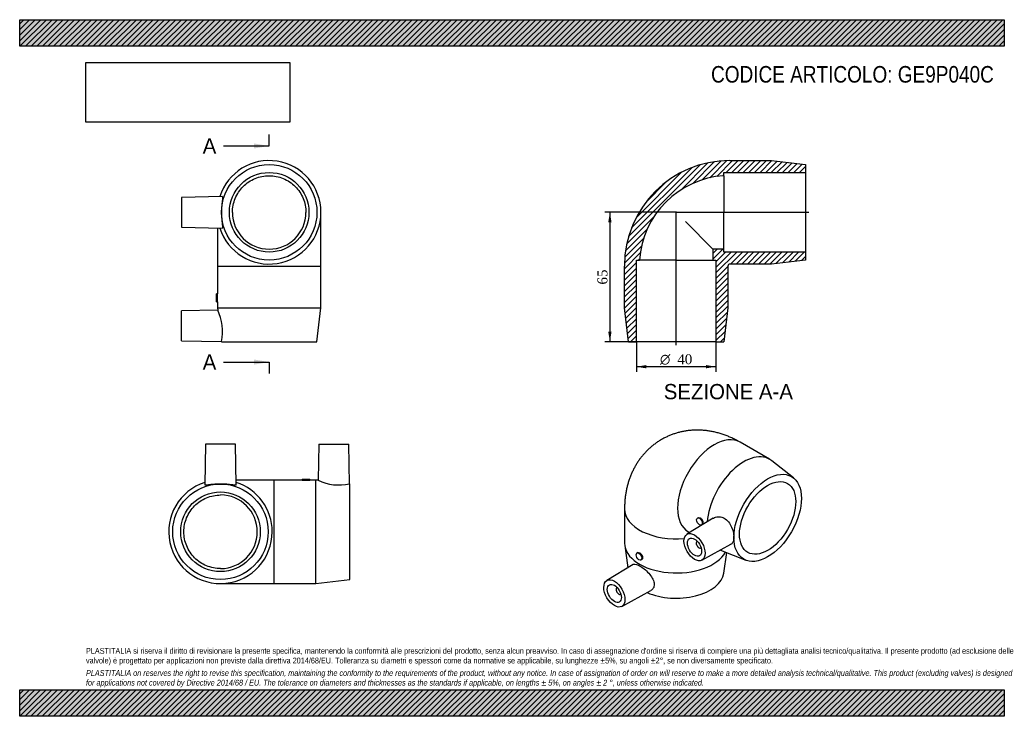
# Model space of a CAD drawing. Header units: millimetres. Extents: x 0 to 495, y 0 to 350.
import ezdxf
from ezdxf.enums import TextEntityAlignment as Align
from ezdxf.lldxf.tags import DXFTag

# ---------------------------------------------------------------- set-up
doc = ezdxf.new("R2010")
doc.units = ezdxf.units.MM
doc.header["$LTSCALE"] = 1.666667
for name, color, linetype in [('Default', 7, 'Continuous'), ('DV4_Default', 7, 'Continuous'), ('GE9P040C', 7, 'Continuous')]:
    doc.layers.add(name, color=color, linetype=linetype)
doc.styles.add('SEACAD_Solid_Edge_ANSI', font='seans.ttf')
doc.styles.add('SEACAD_Solid_Edge_ANSI1_Symbols', font='semeca1.ttf')
doc.styles.add('SEACAD_Times_New_Roman', font='times.ttf')
tags = doc.linetypes.add('CENTER2', pattern=[28.575, 19.05, -3.175, 3.175, -3.175]).pattern_tags.tags
tags[10:11] = [DXFTag(74, 4), DXFTag(75, 0), DXFTag(340, '0'), DXFTag(46, 0.0), DXFTag(50, 0.0), DXFTag(44, 0.0), DXFTag(45, 0.0)]
tags[8:9] = [DXFTag(74, 4), DXFTag(75, 0), DXFTag(340, '0'), DXFTag(46, 0.0), DXFTag(50, 0.0), DXFTag(44, 0.0), DXFTag(45, 0.0)]
tags[6:7] = [DXFTag(74, 4), DXFTag(75, 0), DXFTag(340, '0'), DXFTag(46, 0.0), DXFTag(50, 0.0), DXFTag(44, 0.0), DXFTag(45, 0.0)]
tags[4:5] = [DXFTag(74, 4), DXFTag(75, 0), DXFTag(340, '0'), DXFTag(46, 0.0), DXFTag(50, 0.0), DXFTag(44, 0.0), DXFTag(45, 0.0)]
doc.dimstyles.new('ANSImm', dxfattribs={"dimtxt": 5, "dimasz": 5, "dimexe": 2.5, "dimexo": 0, "dimgap": 1.25, "dimtad": 1, "dimdsep": 46, "dimtxsty": 'SEACAD_Times_New_Roman', "dimblk1": '_SE_FILLED', "dimblk2": '_SE_FILLED', "dimsah": 1, "dimcen": 2.5, "dimazin": 0, "dimtfac": 0.85, "dimtdec": 3, "dimtofl": 0, "dimtmove": 0, "dimatfit": 3, "dimfxl": 1, "dimarcsym": 0})
picture_1 = doc.add_image_def('image1.jpg', size_in_pixel=(4302, 1260))

# ---------------------------------------------------------------- blocks, each defined once
blk = doc.blocks.new('SE')
at = {"layer": 'GE9P040C', "color": 7, "linetype": 'Continuous'}
for p, q in [((101.78, 261.14), (81.43, 260.72)), ((81.43, 260.72), (81.43, 245.72)), ((151.43, 226.22), (151.43, 253.22)), ((81.43, 245.72), (101.78, 245.29)), ((99.43, 245.34), (99.43, 226.22)), ((99.43, 226.22), (151.43, 226.22)), ((99.43, 226.22), (99.43, 212.22)), ((151.43, 205.22), (151.43, 226.22)), ((98.93, 208.22), (98.93, 212.22)), ((99.43, 212.22), (98.93, 212.22)), ((98.93, 208.22), (99.44, 208.22)), ((99.43, 208.23), (99.43, 205.22)), ((99.58, 204.1), (81.43, 203.72)), ((81.43, 188.72), (81.43, 203.72)), ((99.43, 205.22), (151.43, 205.22)), ((99.43, 205.22), (99.57, 204.07)), ((149.43, 188.22), (151.43, 205.22)), ((81.43, 188.72), (101.43, 188.3)), ((101.42, 188.31), (101.43, 188.22)), ((101.43, 188.22), (149.43, 188.22))]:
    blk.add_line(p, q, dxfattribs=at)
for radius in [24, 20]:
    blk.add_circle((125.43, 253.22), radius, dxfattribs=at)
for centre, radius, start, end in [((125.43, 253.22), 26, 0, 162.3098), ((125.43, 253.22), 26, 197.6902, 0), ((125.43, 253.22), 18.5, 180.2581, 359.7419), ((73.52, 210.22), 26, 355.5877, 4.4123), ((76.75, 193.41), 25.19, 348.3124, 25.1064)]:
    blk.add_arc(centre, radius, start, end, dxfattribs=at)
for points, knots in [([(106.94, 253.14), (106.94, 254.34), (107.06, 255.56), (107.54, 257.93), (107.89, 259.08), (108.82, 261.32), (109.4, 262.4), (110.74, 264.4), (111.5, 265.34), (114.08, 267.92), (116.12, 269.28), (119.48, 270.68), (120.63, 271.02), (123, 271.5), (124.22, 271.62), (126.64, 271.62), (127.83, 271.5), (130.21, 271.03), (131.38, 270.68), (134.72, 269.3), (136.78, 267.93), (139.37, 265.34), (140.13, 264.4), (141.47, 262.4), (142.05, 261.32), (142.98, 259.08), (143.33, 257.93), (143.8, 255.57), (143.93, 254.34), (143.93, 253.14)], [0, 0, 0, 0, 0.0625, 0.0625, 0.125, 0.125, 0.1875, 0.1875, 0.25, 0.25, 0.375, 0.375, 0.4375, 0.4375, 0.5, 0.5, 0.5625, 0.5625, 0.625, 0.625, 0.75, 0.75, 0.8125, 0.8125, 0.875, 0.875, 0.9375, 0.9375, 1, 1, 1, 1]), ([(101.82, 258.89), (101.73, 258.15), (101.63, 257.28), (101.47, 255.36), (101.43, 254.31), (101.42, 252.23), (101.47, 251.18), (101.62, 249.25), (101.72, 248.36), (101.89, 246.89), (101.96, 246.29), (101.97, 245.5), (101.92, 245.29), (101.79, 245.29)], [0, 0, 0, 0, 0.0625, 0.0625, 0.125, 0.125, 0.1875, 0.1875, 0.25, 0.25, 0.3125, 0.3125, 0.3745004, 0.3745004, 0.3745004, 0.3745004]), ([(101.79, 261.14), (101.91, 261.15), (101.97, 260.96), (101.97, 260.2), (101.9, 259.62), (101.82, 258.89)], [0.8777048, 0.8777048, 0.8777048, 0.8777048, 0.9375, 0.9375, 1, 1, 1, 1])]:
    blk.add_open_spline(points, degree=3, knots=knots, dxfattribs=at)
blk = doc.blocks.new('SE1')
at = {"layer": 'GE9P040C', "color": 7, "linetype": 'Continuous'}
for p, q in [((377.01, 129.14), (362.16, 137.71)), ((388.99, 119.82), (378.05, 128.44)), ((304.07, 104.17), (304.07, 87.03)), ((348.69, 99.54), (335.46, 91.45)), ((341.12, 99.8), (340.74, 99.58)), ((342.74, 96.11), (343.12, 96.33)), ((336.16, 92.68), (336.84, 92.29)), ((304.16, 85.78), (305.77, 74.67)), ((340.55, 88.04), (340.53, 88.02)), ((342.53, 84.56), (342.55, 84.58)), ((342.96, 78.46), (357.58, 86.41)), ((310.71, 82.24), (310.33, 82.02)), ((352.25, 83.51), (365.07, 78.39)), ((353.99, 71.99), (355.47, 82.23)), ((308.42, 76.3), (295.15, 68.18)), ((312.33, 78.56), (312.71, 78.78)), ((300.25, 64.77), (300.22, 64.75)), ((302.22, 61.29), (302.25, 61.31)), ((302.65, 55.19), (317.26, 63.13))]:
    blk.add_line(p, q, dxfattribs=at)
for centre, major_axis, start_param, end_param in [((349.16, 115.2), (-13, -22.52), 3.141593, 6.283185), ((364.01, 106.62), (-13, -22.52), 3.058307, 5.419325), ((330.07, 104.17), (-26, 0), 6.283164, 6.283185), ((330.07, 104.17), (-26, 0), 0, 1.726199), ((330.07, 87.03), (-26, 0), 0, 2.833686), ((341.53, 86.29), (1, -1.73), 3.112862, 6.283185), ((341.53, 86.29), (1, -1.73), 0, 0.02873), ((330.07, 73.15), (-24, 0), 0.916246, 3.058307), ((301.22, 63.02), (-1, 1.73), 0, 3.170323), ((301.22, 63.02), (-1, 1.73), 6.254455, 6.283185)]:
    blk.add_ellipse(centre, major_axis=major_axis, ratio=0.57735, start_param=start_param, end_param=end_param, dxfattribs=at)
for centre, major_axis in [((376.03, 99.68), (-12, -20.78)), ((376.03, 99.68), (-10, -17.32)), ((341.74, 97.85), (1, -1.73)), ((339.26, 84.99), (3.75, -6.5)), ((339.26, 84.99), (2.5, -4.33)), ((311.33, 80.29), (-1, 1.73)), ((298.96, 61.72), (-3.75, 6.5)), ((298.96, 61.72), (-2.5, 4.33))]:
    blk.add_ellipse(centre, major_axis=major_axis, ratio=0.57735, dxfattribs=at)
for points, knots in [([(362.16, 137.71), (361.72, 137.96), (360.76, 138.51), (359.03, 139.4), (357.09, 140.29), (355.12, 141.09), (353.14, 141.78), (351.15, 142.38), (349.17, 142.87), (347.18, 143.25), (345.21, 143.54), (343.25, 143.72), (341.31, 143.81), (339.38, 143.79), (337.48, 143.68), (335.6, 143.47), (333.74, 143.17), (331.92, 142.78), (330.14, 142.29), (328.39, 141.72), (326.68, 141.06), (325.02, 140.31), (323.4, 139.48), (321.84, 138.58), (320.32, 137.59), (318.86, 136.53), (317.46, 135.4), (316.12, 134.2), (314.84, 132.93), (313.63, 131.6), (312.48, 130.21), (311.4, 128.75), (310.39, 127.24), (309.44, 125.68), (308.57, 124.06), (307.78, 122.39), (307.05, 120.67), (306.4, 118.9), (305.83, 117.08), (305.33, 115.22), (304.92, 113.31), (304.58, 111.36), (304.33, 109.37), (304.16, 107.35), (304.08, 105.57), (304.07, 104.58), (304.07, 104.17)], [0, 0, 0, 0, 0.016578, 0.042587, 0.06851, 0.094194, 0.119599, 0.144698, 0.169477, 0.193933, 0.218072, 0.241908, 0.265456, 0.288737, 0.311773, 0.334585, 0.357195, 0.379623, 0.40189, 0.424015, 0.446019, 0.467918, 0.489733, 0.511479, 0.533177, 0.554836, 0.576477, 0.598118, 0.619778, 0.641477, 0.663236, 0.685076, 0.70702, 0.729092, 0.751316, 0.773717, 0.796319, 0.819149, 0.842228, 0.865579, 0.889217, 0.913155, 0.937395, 0.961932, 0.986751, 1, 1, 1, 1]), ([(342.15, 99.71), (342.52, 99.5), (342.87, 99.1), (343.37, 98.18), (343.51, 97.66), (343.51, 96.81), (343.37, 96.48), (343.12, 96.33), (343.12, 96.33), (343.12, 96.33)], [0, 0, 0, 0, 0.125, 0.125, 0.25, 0.25, 0.375, 0.375, 0.375083, 0.375083, 0.375083, 0.375083]), ([(348.69, 99.54), (348.7, 99.55), (348.72, 99.56), (349.41, 99.97), (350.2, 100.22), (351.85, 100.31), (352.72, 100.16), (354.37, 99.46), (355.16, 98.9), (356.53, 97.48), (357.12, 96.62), (357.59, 95.67)], [0.7485629, 0.7485629, 0.7485629, 0.7485629, 0.75, 0.75, 0.8125, 0.8125, 0.875, 0.875, 0.9375, 0.9375, 1, 1, 1, 1]), ([(357.59, 95.67), (358.06, 94.73), (358.41, 93.74), (358.87, 91.77), (358.99, 90.81), (359, 89.1), (358.89, 88.35), (358.44, 87.16), (358.1, 86.71), (357.62, 86.43), (357.6, 86.42), (357.58, 86.41)], [0, 0, 0, 0, 0.0625, 0.0625, 0.125, 0.125, 0.1875, 0.1875, 0.25, 0.25, 0.2526136, 0.2526136, 0.2526136, 0.2526136]), ([(310.71, 82.24), (310.96, 82.39), (311.31, 82.34), (312.06, 81.91), (312.44, 81.53), (312.99, 80.65), (313.15, 80.14), (313.15, 79.71)], [0.6252626, 0.6252626, 0.6252626, 0.6252626, 0.75, 0.75, 0.875, 0.875, 1, 1, 1, 1]), ([(308.42, 76.3), (308.49, 76.34), (308.57, 76.38), (309.04, 76.53), (309.54, 76.5), (310.73, 76.12), (311.45, 75.77), (312.96, 74.82), (313.77, 74.22), (315.33, 72.86), (316.08, 72.11), (316.74, 71.31)], [0.7358272, 0.7358272, 0.7358272, 0.7358272, 0.75, 0.75, 0.8125, 0.8125, 0.875, 0.875, 0.9375, 0.9375, 1, 1, 1, 1]), ([(316.74, 71.31), (317.4, 70.51), (317.94, 69.68), (318.72, 68.01), (318.95, 67.18), (319.01, 65.63), (318.84, 64.91), (318.2, 63.82), (317.77, 63.41), (317.26, 63.13)], [0, 0, 0, 0, 0.0625, 0.0625, 0.125, 0.125, 0.1875, 0.1875, 0.2413632, 0.2413632, 0.2413632, 0.2413632])]:
    blk.add_open_spline(points, degree=3, knots=knots, dxfattribs=at)
for points in [[(341.12, 99.8), (341.39, 99.96), (341.77, 99.93), (342.15, 99.71)], [(313.15, 79.71), (313.15, 79.28), (312.99, 78.94), (312.71, 78.78)]]:
    blk.add_open_spline(points, degree=3, dxfattribs=at)
blk = doc.blocks.new('SE2')
at = {"layer": 'GE9P040C', "color": 7, "linetype": 'Continuous'}
for p, q in [((93.43, 136.71), (93.01, 116.36)), ((108.43, 136.71), (93.43, 136.71)), ((108.85, 116.36), (108.43, 136.71)), ((150.43, 136.71), (150.05, 118.57)), ((150.43, 136.71), (165.43, 136.71)), ((165.85, 116.71), (165.43, 136.71)), ((141.93, 119.21), (145.93, 119.21)), ((141.93, 119.21), (141.93, 118.71)), ((145.93, 118.7), (145.93, 119.21)), ((127.93, 118.71), (108.81, 118.71)), ((127.93, 66.71), (127.93, 118.71)), ((141.93, 118.71), (127.93, 118.71)), ((148.93, 118.71), (145.92, 118.71)), ((148.93, 66.71), (148.93, 118.71)), ((150.06, 118.57), (148.93, 118.71)), ((165.93, 116.71), (165.83, 116.72)), ((165.93, 68.71), (165.93, 116.71)), ((100.93, 66.71), (127.93, 66.71)), ((127.93, 66.71), (148.93, 66.71)), ((148.93, 66.71), (165.93, 68.71))]:
    blk.add_line(p, q, dxfattribs=at)
for radius in [24, 20]:
    blk.add_circle((100.93, 92.71), radius, dxfattribs=at)
for centre, radius, start, end in [((100.93, 92.71), 26, 107.6902, 360), ((100.93, 92.71), 26, 0, 72.3098), ((143.93, 144.62), 26, 265.5877, 274.4123), ((160.74, 141.36), 25.16, 244.8699, 281.7105), ((100.93, 92.71), 18.5, 270.2581, 89.7419)]:
    blk.add_arc(centre, radius, start, end, dxfattribs=at)
for points, knots in [([(108.85, 116.35), (108.85, 116.33), (108.85, 116.31), (108.77, 116.19), (108.5, 116.16), (107.57, 116.21), (106.92, 116.29), (105.35, 116.47), (104.43, 116.57), (102.44, 116.7), (101.39, 116.73), (99.29, 116.69), (98.27, 116.63), (96.41, 116.46), (95.57, 116.36), (94.22, 116.21), (93.7, 116.16), (93.13, 116.19), (93.01, 116.25), (93.01, 116.35)], [0.1146953, 0.1146953, 0.1146953, 0.1146953, 0.125, 0.125, 0.1875, 0.1875, 0.25, 0.25, 0.3125, 0.3125, 0.375, 0.375, 0.4375, 0.4375, 0.5, 0.5, 0.5625, 0.5625, 0.6116932, 0.6116932, 0.6116932, 0.6116932]), ([(101.01, 74.21), (98.6, 74.22), (96.17, 74.7), (91.72, 76.55), (89.66, 77.93), (87.1, 80.48), (86.32, 81.44), (84.97, 83.44), (84.41, 84.51), (83.48, 86.74), (83.12, 87.92), (82.65, 90.28), (82.53, 91.48), (82.53, 93.93), (82.65, 95.13), (83.12, 97.49), (83.48, 98.66), (84.4, 100.9), (84.97, 101.96), (86.32, 103.97), (87.1, 104.92), (89.66, 107.48), (91.72, 108.86), (96.17, 110.7), (98.6, 111.19), (101.01, 111.2)], [0, 0, 0, 0, 0.125, 0.125, 0.25, 0.25, 0.3125, 0.3125, 0.375, 0.375, 0.4375, 0.4375, 0.5, 0.5, 0.5625, 0.5625, 0.625, 0.625, 0.6875, 0.6875, 0.75, 0.75, 0.875, 0.875, 1, 1, 1, 1])]:
    blk.add_open_spline(points, degree=3, knots=knots, dxfattribs=at)
blk = doc.blocks.new('SE4')
at = {"color": 7, "linetype": 'Continuous', "style": 'SEACAD_Solid_Edge_ANSI'}
blk.add_text('A', height=7.67, dxfattribs=at).set_placement((92, 290.38), align=Align.TOP_LEFT)
blk = doc.blocks.new('SE5')
at = {"color": 7, "linetype": 'Continuous', "style": 'SEACAD_Solid_Edge_ANSI'}
blk.add_text('A', height=7.67, dxfattribs=at).set_placement((92, 181.82), align=Align.TOP_LEFT)
blk = doc.blocks.new('SEANNOT_GROUP')
at = {"linetype": 'Continuous'}
blk.add_hatch(color=7, dxfattribs=at).paths.add_polyline_path([(117.77, 285.27), (125.43, 286.55), (117.77, 287.83)])
at = {"color": 7, "linetype": 'Continuous'}
blk.add_lwpolyline([(102.43, 286.55), (125.43, 286.55)], dxfattribs=at)
blk = doc.blocks.new('SEANNOT_GROUP1')
at = {"linetype": 'Continuous'}
blk.add_hatch(color=7, dxfattribs=at).paths.add_polyline_path([(117.77, 176.71), (125.43, 177.99), (117.77, 179.27)])
at = {"color": 7, "linetype": 'Continuous'}
blk.add_lwpolyline([(102.43, 177.99), (125.43, 177.99)], dxfattribs=at)
blk = doc.blocks.new('SE3')
at = {"layer": 'Default', "color": 7, "linetype": 'CENTER2'}
for p, q in [((125.43, 286.55), (125.43, 292.3)), ((125.43, 177.99), (125.43, 172.24))]:
    blk.add_line(p, q, dxfattribs=at)
at = {"layer": 'Default', "color": 7, "linetype": 'CENTER2', "const_width": 0.0001}
blk.add_lwpolyline([(125.43, 286.55), (125.43, 177.99)], dxfattribs=at)
at = {"layer": 'Default'}
for name in ['SE4', 'SEANNOT_GROUP', 'SE5', 'SEANNOT_GROUP1']:
    blk.add_blockref(name, (0, 0), dxfattribs=at)
blk = doc.blocks.new('SE6')
at = {"layer": 'GE9P040C', "linetype": 'Continuous'}
h = blk.add_hatch(dxfattribs=at)
h.set_pattern_fill('LINE', scale=0.62992, angle=45, style=0)
edge = h.paths.add_edge_path()
edge.add_line((378.03, 279.22), (357.03, 279.22))
edge.add_arc((357.03, 226.22), 53, 90, 180)
edge.add_line((304.03, 226.22), (304.03, 205.22))
edge.add_line((304.03, 205.22), (306.03, 188.22))
edge.add_line((306.03, 188.22), (310.03, 188.22))
edge.add_line((310.03, 188.22), (310.03, 229.22))
edge.add_line((310.03, 229.22), (311.63, 229.22))
edge.add_arc((357.03, 226.22), 45.5, 93.7805, 176.2195, ccw=False)
edge.add_line((354.03, 271.62), (354.03, 273.22))
edge.add_line((354.03, 273.22), (395.03, 273.22))
edge.add_line((395.03, 273.22), (395.03, 277.22))
edge.add_line((395.03, 277.22), (378.03, 279.22))
h = blk.add_hatch(dxfattribs=at)
h.set_pattern_fill('LINE', scale=0.62992, angle=45, style=0)
edge = h.paths.add_edge_path()
edge.add_line((395.03, 229.22), (395.03, 233.22))
edge.add_line((395.03, 233.22), (354.03, 233.22))
edge.add_line((354.03, 233.22), (354.03, 234.72))
edge.add_line((354.03, 234.72), (348.53, 234.72))
edge.add_line((348.53, 234.72), (348.53, 229.22))
edge.add_line((348.53, 229.22), (350.03, 229.22))
edge.add_line((350.03, 229.22), (350.03, 188.22))
edge.add_line((350.03, 188.22), (354.03, 188.22))
edge.add_line((354.03, 188.22), (356.03, 205.22))
edge.add_line((356.03, 205.22), (356.03, 226.22))
edge.add_arc((357.03, 226.22), 1, 90, 180, ccw=False)
edge.add_line((357.03, 227.22), (378.03, 227.22))
edge.add_line((378.03, 227.22), (395.03, 229.22))
at = {"layer": 'DV4_Default', "color": 7, "linetype": 'CENTER2'}
for p, q in [((329.74, 253.22), (396.78, 253.22)), ((330.03, 186.47), (330.03, 253.6))]:
    blk.add_line(p, q, dxfattribs=at)
at = {"layer": 'GE9P040C', "color": 7, "linetype": 'Continuous'}
for p, q in [((357.03, 279.22), (378.03, 279.22)), ((378.03, 279.22), (395.03, 277.22)), ((395.03, 277.22), (395.03, 273.22)), ((354.03, 273.22), (395.03, 273.22)), ((354.03, 271.62), (354.03, 273.22)), ((395.03, 273.22), (395.03, 233.22)), ((354.03, 271.62), (354.03, 253.14)), ((354.03, 234.72), (354.03, 253.14)), ((334.66, 248.59), (348.53, 234.72)), ((354.03, 234.72), (348.53, 234.72)), ((348.53, 234.72), (348.53, 229.22)), ((354.03, 233.22), (354.03, 234.72)), ((395.03, 233.22), (354.03, 233.22)), ((395.03, 233.22), (395.03, 229.22)), ((310.03, 188.22), (310.03, 229.22)), ((310.03, 229.22), (311.63, 229.22)), ((330.11, 229.22), (311.63, 229.22)), ((330.11, 229.22), (348.53, 229.22)), ((348.53, 229.22), (350.03, 229.22)), ((350.03, 229.22), (350.03, 188.22)), ((395.03, 229.22), (378.03, 227.22)), ((304.03, 205.22), (304.03, 226.22)), ((356.03, 226.22), (356.03, 205.22)), ((378.03, 227.22), (357.03, 227.22)), ((306.03, 188.22), (304.03, 205.22)), ((356.03, 205.22), (354.03, 188.22)), ((306.03, 188.22), (310.03, 188.22)), ((350.03, 188.22), (310.03, 188.22)), ((350.03, 188.22), (354.03, 188.22))]:
    blk.add_line(p, q, dxfattribs=at)
for radius, start, end in [(53, 90, 180), (45.5, 93.7805, 176.2195), (1, 90, 180)]:
    blk.add_arc((357.03, 226.22), radius, start, end, dxfattribs=at)
blk = doc.blocks.new('GDimGGroup')
at = {"layer": 'Default', "linetype": 'Continuous'}
for points in [[(315.03, 174.82), (315.03, 176.49), (310.03, 175.65)], [(345.03, 174.82), (350.03, 175.65), (345.03, 176.49)]]:
    blk.add_hatch(color=7, dxfattribs=at).paths.add_polyline_path(points)
at = {"layer": 'Default', "color": 7, "linetype": 'Continuous'}
for p, q in [((310.03, 188.22), (310.03, 173.15)), ((350.03, 188.22), (350.03, 173.15)), ((350.03, 175.65), (310.03, 175.65))]:
    blk.add_line(p, q, dxfattribs=at)
for s, style, p in [('O', 'SEACAD_Solid_Edge_ANSI1_Symbols', (321.89, 181.9)), ('40', 'SEACAD_Times_New_Roman', (330.59, 181.9))]:
    blk.add_text(s, height=5, dxfattribs=dict(at, style=style)).set_placement(p, align=Align.TOP_LEFT)
blk = doc.blocks.new('DMBLK65')
at = {"layer": 'Default', "linetype": 'Continuous'}
for points in [[(295.88, 248.22), (297.55, 248.22), (296.71, 253.22)], [(295.88, 193.22), (296.71, 188.22), (297.55, 193.22)]]:
    blk.add_hatch(color=7, dxfattribs=at).paths.add_polyline_path(points)
at = {"layer": 'Default', "color": 7, "linetype": 'Continuous'}
for p, q in [((330.03, 253.22), (294.21, 253.22)), ((296.71, 253.22), (296.71, 188.22)), ((310.03, 188.22), (294.21, 188.22))]:
    blk.add_line(p, q, dxfattribs=at)
at = {"layer": 'Default', "color": 7, "linetype": 'Continuous', "style": 'SEACAD_Times_New_Roman'}
blk.add_text('65', height=5, rotation=90, dxfattribs=at).set_placement((290.46, 216.93), align=Align.TOP_LEFT)
blk = doc.blocks.new('_SE_FILLED')
at = {"color": 0}
blk.add_line((0, 0), (-1, 0), dxfattribs=at)
blk.add_solid([(0, 0), (-1, -0.1665), (-1, 0.1665), (0, 0)], dxfattribs=at)

msp = doc.modelspace()

# ---------------------------------------------------------------- hatches: boundary and pattern name
at = {"layer": 'Default', "linetype": 'Continuous'}
h = msp.add_hatch(dxfattribs=at)
h.set_pattern_fill('LINE', scale=0.62992, angle=45, style=0)
h.paths.add_polyline_path([(495, 336.667), (495, 350), (0, 350), (0, 336.667)])
for points in [[(495, 336.667), (495, 350), (0, 350), (0, 336.667)], [(495, 0), (495, 13.333), (0, 13.333), (0, 0)]]:
    msp.add_hatch(color=7, dxfattribs=at).paths.add_polyline_path(points)
h = msp.add_hatch(dxfattribs=at)
h.set_pattern_fill('LINE', scale=0.62992, angle=45, style=0)
h.paths.add_polyline_path([(495, 0), (495, 13.333), (0, 13.333), (0, 0)])

# ---------------------------------------------------------------- linework, layer by layer
at = {"layer": 'Default', "color": 7, "linetype": 'Continuous'}
for p, q in [((0, 350), (495, 350)), ((0, 336.667), (0, 350)), ((495, 350), (495, 336.667)), ((495, 336.667), (0, 336.667)), ((0, 13.333), (495, 13.333)), ((0, 0), (0, 13.333)), ((495, 13.333), (495, 0)), ((495, 0), (0, 0))]:
    msp.add_line(p, q, dxfattribs=at)

# ---------------------------------------------------------------- block references
at = {"layer": 'Default'}
for name in ['SE3', 'SE', 'SE6', 'GDimGGroup', 'SE1', 'SE2']:
    msp.add_blockref(name, (0, 0), dxfattribs=at)

# ---------------------------------------------------------------- texts
at = {"layer": 'Default', "color": 7, "linetype": 'Continuous', "style": 'SEACAD_Solid_Edge_ANSI'}
msp.add_text('SEZIONE A-A', height=7.66667, dxfattribs=at).set_placement((323.796, 166.962), align=Align.TOP_LEFT)
at = {"layer": 'Default', "attachment_point": 1}
for s, insert, char_height, width in [('{\\fArial Narrow|b0||i0||c0|p34;\\C7;\\H8.333333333;\\W1.;CODICE ARTICOLO: GE9P040C}', (347.576, 326.723), 8.33333, 141.35021), ("{\\fArial Narrow|b0||i0||c0|p34;\\C7;\\H2.916666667;\\W1.;PLASTITALIA si riserva il diritto di revisionare la presente specifica, mantenendo la conformità alle prescrizioni del prodotto, senza alcun preavviso. In caso di assegnazione d'ordine si riserva di compiere una più dettagliata analisi tecnico/qualitativa. Il presente prodotto (ad esclusione delle \\P}{\\fArial Narrow|b0||i0||c0|p34;\\C7;\\H2.916666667;\\W1.;valvole) è progettato per applicazioni non previste dalla direttiva 2014/68/EU. Tolleranza su diametri e spessori come da normative se applicabile, su lunghezze ±5%, su angoli ±2°, se non diversamente specificato.\\P}{\\fArial Narrow|b0||i0||c0|p34;\\C7;\\H0.8333333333;\\W1.;   \\P}{\\fArial Narrow|b0||i1||c0|p34;\\C7;\\H2.916666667;\\W1.;PLASTITALIA on reserves the right to revise this specification, maintaining the conformity to the requirements of the product, without any notice. In case of assignation of order on will reserve to make a more detailed analysis technical/qualitative. This product (excluding valves) is designed \\P}{\\fArial Narrow|b0||i1||c0|p34;\\C7;\\H2.916666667;\\W1.;for applications not covered by Directive 2014/68 / EU. The tolerance on diameters and thicknesses as the standards if applicable, on lengths ± 5%, on angles ± 2 °, unless otherwise indicated.\\P}", (33.333, 34.337), 2.916667, 428.33333)]:
    msp.add_mtext(s, dxfattribs=dict(at, insert=insert, char_height=char_height, width=width))

# ---------------------------------------------------------------- dimensions: what is measured, and where the dimension line sits
at = {"layer": 'Default', "color": 7, "linetype": 'Continuous'}
dim = msp.add_linear_dim(base=(296.713, 188.219), p1=(330.031, 253.219), p2=(310.031, 188.219), angle=90, text='\\A1;<>', dimstyle='ANSImm', dxfattribs=at)
dim.commit()
dim.dimension.update_dxf_attribs({"geometry": 'DMBLK65', "text_midpoint": (296.713, 220.719), "dimtype": 160})

# ---------------------------------------------------------------- pictures from other files: only their frames are drawn
image = msp.add_image(picture_1, insert=(33.333, 298.505), size_in_units=(102.429, 30))
image.dxf.flags = 7

doc.saveas('drawing.dxf')
